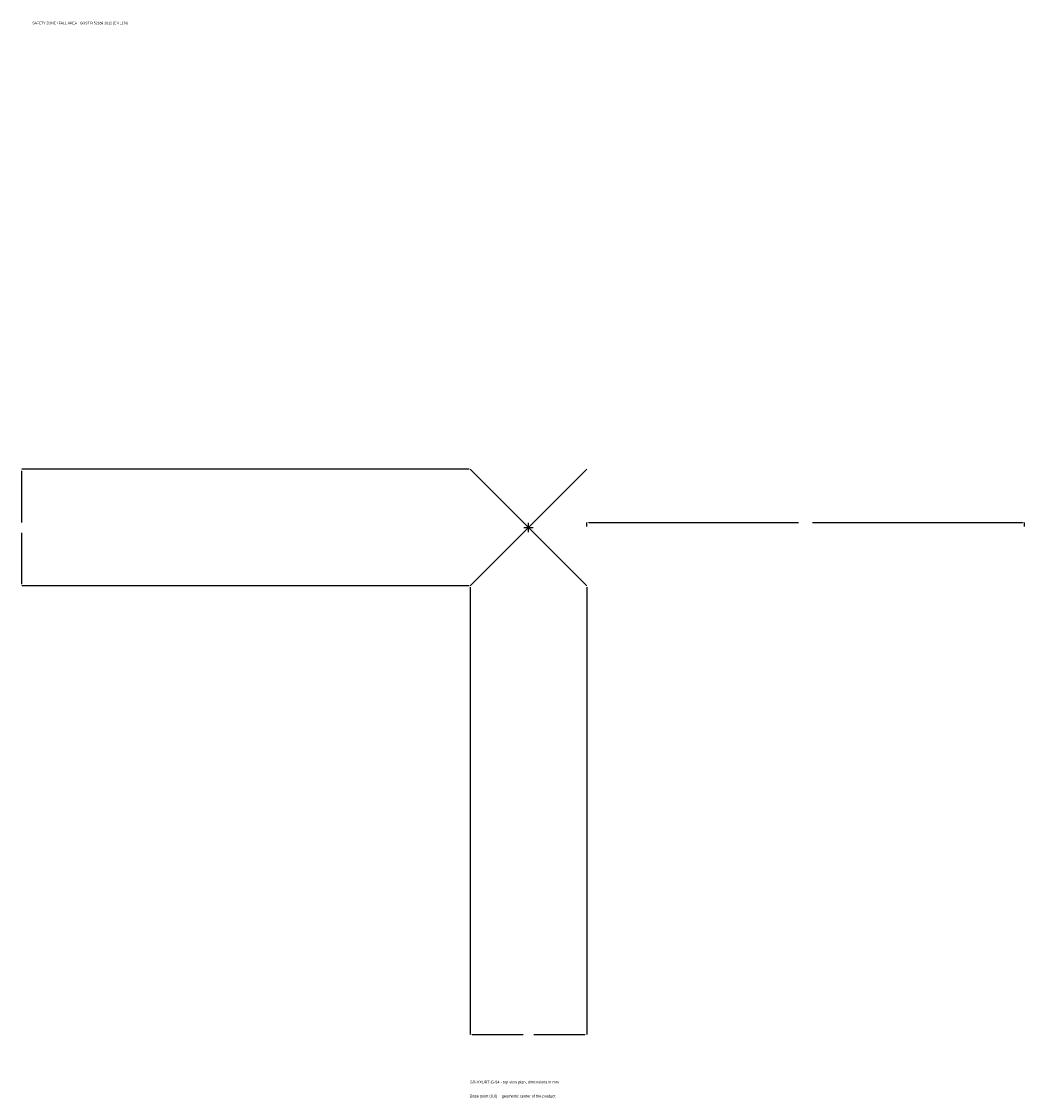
# Model space of a CAD drawing. Extents: x -1737 to 1700, y -1955 to 1733.
import ezdxf

# ---------------------------------------------------------------- set-up
doc = ezdxf.new("R2010")
doc.units = 0
for name, color, linetype in [('GP_MAF_zona_bezopasnosti', 1, 'Continuous'), ('ZSK_DANNYE', 3, 'Continuous'), ('ZSK_KONTUR', 7, 'Continuous'), ('ZSK_RAZMERY', 8, 'Continuous')]:
    doc.layers.add(name, color=color, linetype=linetype)
doc.dimstyles.new('ORION', dxfattribs={"dimtxt": 12, "dimasz": 7.2, "dimexe": 1.25, "dimexo": 3.6, "dimtad": 1, "dimcen": 2.5, "dimazin": 3, "dimtfac": 1, "dimtmove": 0, "dimatfit": 3})

# ---------------------------------------------------------------- blocks, each defined once
blk = doc.blocks.new('_CLOSEDFILLED')
at = {"color": 0, "linetype": 'BYBLOCK'}
blk.add_solid([(-1, 0.16), (0, 0), (-1, -0.16)], dxfattribs=at)
blk = doc.blocks.new('*D1')
for p, q in [((-200, -203.6), (-200, -1736)), ((200, -203.6), (200, -1736)), ((-192.8, -1736), (-18, -1736)), ((18, -1736), (192.8, -1736))]:
    blk.add_line(p, q)
at = {"layer": 'Defpoints'}
for p in [(-200, -200), (200, -200), (-200, -1736)]:
    blk.add_point(p, dxfattribs=at)
at = {"layer": 'ZSK_RAZMERY', "xscale": 7.199999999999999, "yscale": 7.199999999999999, "rotation": 180}
blk.add_blockref('_CLOSEDFILLED', (-200, -1736), dxfattribs=at)
at = {"layer": 'ZSK_RAZMERY', "xscale": 7.199999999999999, "yscale": 7.199999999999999}
blk.add_blockref('_CLOSEDFILLED', (200, -1736), dxfattribs=at)
blk = doc.blocks.new('*D2')
for p, q in [((-203.6, 200), (-1736, 200)), ((-1736, 18), (-1736, 192.8)), ((-1736, -192.8), (-1736, -18)), ((-203.6, -200), (-1736, -200))]:
    blk.add_line(p, q)
at = {"layer": 'Defpoints'}
for p in [(-200, 200), (-1736, -200), (-200, -200)]:
    blk.add_point(p, dxfattribs=at)
at = {"layer": 'ZSK_RAZMERY', "xscale": 7.199999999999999, "yscale": 7.199999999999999}
for p, rotation in [((-1736, 200), 90), ((-1736, -200), 270)]:
    blk.add_blockref('_CLOSEDFILLED', p, dxfattribs=dict(at, rotation=rotation))
blk = doc.blocks.new('*D3')
for p, q in [((200, 3.6), (200, 18)), ((207.2, 18), (926, 18)), ((974, 18), (1692.8, 18)), ((1700, 3.6), (1700, 18))]:
    blk.add_line(p, q)
at = {"layer": 'Defpoints'}
for p in [(200, 18), (200, 0), (1700, 0)]:
    blk.add_point(p, dxfattribs=at)
at = {"layer": 'ZSK_RAZMERY', "xscale": 7.199999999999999, "yscale": 7.199999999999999, "rotation": 180}
blk.add_blockref('_CLOSEDFILLED', (200, 18), dxfattribs=at)
at = {"layer": 'ZSK_RAZMERY', "xscale": 7.199999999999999, "yscale": 7.199999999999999}
blk.add_blockref('_CLOSEDFILLED', (1700, 18), dxfattribs=at)
blk = doc.blocks.new('B1')
at = {"layer": 'ZSK_KONTUR'}
for p, q in [((-200, -200), (200, 200)), ((-200, 200), (200, -200))]:
    blk.add_line(p, q, dxfattribs=at)
at = {"layer": 'ZSK_RAZMERY'}
for p, q in [((-16, 0), (16, 0)), ((0, -16), (0, 16))]:
    blk.add_line(p, q, dxfattribs=at)
at = {"layer": 'GP_MAF_zona_bezopasnosti', "color": 1}
blk.add_text('SAFETY ZONE / FALL AREA - GOST R 52169-2012 (EN 1176)', height=8.4, dxfattribs=at).set_placement((-1700, 1724))
at = {"layer": 'ZSK_RAZMERY'}
dim = blk.add_linear_dim(base=(-1736, -200), p1=(-200, -200), p2=(-200, 200), angle=90, dimstyle='ORION', dxfattribs=at)
dim.commit()
dim.dimension.update_dxf_attribs({"geometry": '*D2', "text_midpoint": (-1736, 0)})
for base, p1, p2, picture, middle in [((200, 18), (200, 0), (1700, 0), '*D3', (950, 18)), ((-200, -1736), (-200, -200), (200, -200), '*D1', (0, -1736))]:
    dim = blk.add_linear_dim(base=base, p1=p1, p2=p2, dimstyle='ORION', dxfattribs=at)
    dim.commit()
    dim.dimension.update_dxf_attribs({"geometry": picture, "text_midpoint": middle})

msp = doc.modelspace()

# ---------------------------------------------------------------- block references
msp.add_blockref('B1', (0, 0))

# ---------------------------------------------------------------- texts
at = {"layer": 'ZSK_DANNYE', "color": 3}
msp.add_text('SD-VXUBT-G-94 - top view plan, dimensions in mm', height=9.6, dxfattribs=at).set_placement((-200, -1904))
at = {"layer": 'ZSK_DANNYE', "color": 7}
msp.add_text('Base point (0,0) = geometric center of the product', height=9.6, dxfattribs=at).set_placement((-200, -1952))

doc.saveas('drawing.dxf')
